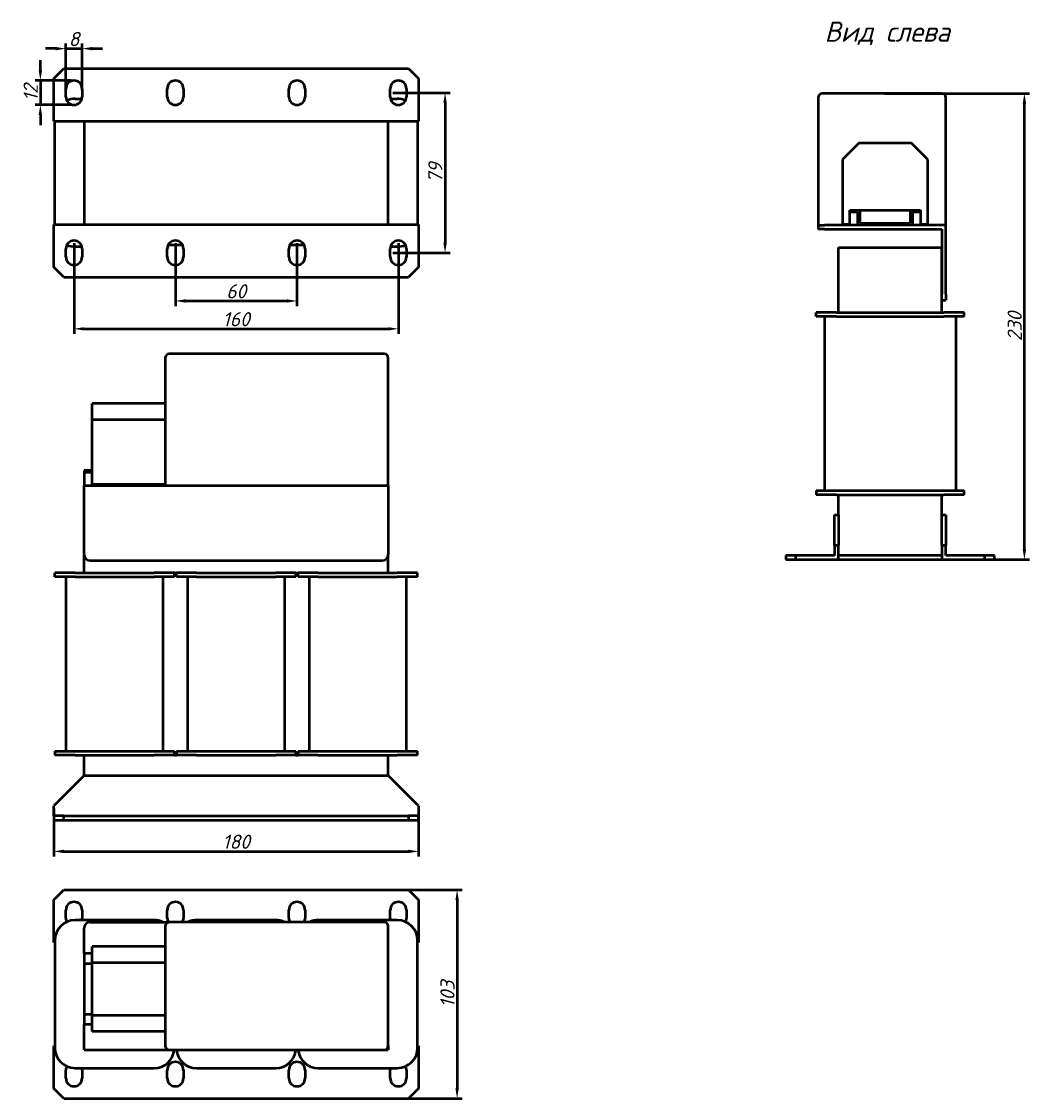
# Model space of a CAD drawing. Header units: millimetres. Extents: x 884 to 1381, y -267 to 264.
import ezdxf

# ---------------------------------------------------------------- set-up
doc = ezdxf.new("R2010")
doc.units = ezdxf.units.MM
doc.layers.get('Defpoints').update_dxf_attribs({"lineweight": 25})
doc.layers.add('Осн_СБ', color=7, linetype='Continuous', lineweight=50)
doc.styles.add('GOST-2.304_Type-B_italic', font='GOST Common Italic.ttf', dxfattribs={"height": 2.5})
doc.styles.add('ГОСТ', font='isocpeui.ttf')
doc.dimstyles.new('ISO-25', dxfattribs={"dimtxt": 3.5, "dimasz": 2.5, "dimexe": 1.25, "dimexo": 0.625, "dimtad": 1, "dimdec": 0, "dimtxsty": 'ГОСТ', "dimcen": 2.5, "dimclrd": 256, "dimclre": 256, "dimclrt": 256, "dimadec": 0, "dimazin": 0, "dimtfac": 1, "dimtdec": 0, "dimtmove": 0, "dimatfit": 3, "dimfxl": 1, "dimlwd": -1, "dimlwe": -1, "dimarcsym": 0})

# ---------------------------------------------------------------- blocks, each defined once
blk = doc.blocks.new('*D221')
at = {"layer": 'Defpoints', "color": 0, "transparency": 16777216}
for p in [(1308.59, 228.81), (1378.77, 228.81), (1276.59, -1.19)]:
    blk.add_point(p, dxfattribs=at)
at = {"layer": 'Осн_СБ', "transparency": 16777216}
for p, q in [((1309.84, 228.81), (1381.27, 228.81)), ((1378.77, 3.81), (1378.77, 223.81)), ((1277.84, -1.19), (1381.27, -1.19))]:
    blk.add_line(p, q, dxfattribs=at)
for points in [[(1377.94, 223.81), (1379.61, 223.81), (1378.77, 228.81)], [(1377.94, 3.81), (1379.61, 3.81), (1378.77, -1.19)]]:
    blk.add_solid(points, dxfattribs=at)
at = {"layer": 'Осн_СБ', "transparency": 16777216, "insert": (1374.02, 113.81), "char_height": 7, "attachment_point": 5, "rotation": 90, "style": 'ГОСТ'}
blk.add_mtext('230', dxfattribs=at)
blk = doc.blocks.new('*D222')
at = {"layer": 'Defpoints', "color": 0, "transparency": 16777216}
for p in [(989.92, -164.14), (989.92, -267.14), (1098.9, -267.14)]:
    blk.add_point(p, dxfattribs=at)
at = {"layer": 'Осн_СБ', "transparency": 16777216}
for p, q in [((991.17, -164.14), (1101.4, -164.14)), ((1098.9, -169.14), (1098.9, -262.14)), ((991.17, -267.14), (1101.4, -267.14))]:
    blk.add_line(p, q, dxfattribs=at)
for points in [[(1098.07, -169.14), (1099.73, -169.14), (1098.9, -164.14)], [(1098.07, -262.14), (1099.73, -262.14), (1098.9, -267.14)]]:
    blk.add_solid(points, dxfattribs=at)
at = {"layer": 'Осн_СБ', "transparency": 16777216, "insert": (1094.15, -215.64), "char_height": 7, "attachment_point": 5, "rotation": 90, "style": 'ГОСТ'}
blk.add_mtext('103', dxfattribs=at)
blk = doc.blocks.new('*D223')
at = {"layer": 'Defpoints', "color": 0, "transparency": 16777216}
for p in [(899.92, -122.72), (1079.92, -122.72), (1079.92, -145.21)]:
    blk.add_point(p, dxfattribs=at)
at = {"layer": 'Осн_СБ', "transparency": 16777216}
for p, q in [((899.92, -123.97), (899.92, -147.71)), ((1079.92, -123.97), (1079.92, -147.71)), ((904.92, -145.21), (1074.92, -145.21))]:
    blk.add_line(p, q, dxfattribs=at)
for points in [[(904.92, -144.37), (904.92, -146.04), (899.92, -145.21)], [(1074.92, -144.37), (1074.92, -146.04), (1079.92, -145.21)]]:
    blk.add_solid(points, dxfattribs=at)
at = {"layer": 'Осн_СБ', "transparency": 16777216, "insert": (989.92, -140.46), "char_height": 7, "attachment_point": 5, "style": 'ГОСТ'}
blk.add_mtext('180', dxfattribs=at)
blk = doc.blocks.new('*D224')
at = {"layer": 'Defpoints', "color": 0, "transparency": 16777216}
for p in [(959.92, 156.18), (1019.92, 156.18), (1019.92, 126.43)]:
    blk.add_point(p, dxfattribs=at)
at = {"layer": 'Осн_СБ', "transparency": 16777216}
for p, q in [((959.92, 154.93), (959.92, 123.93)), ((1019.92, 154.93), (1019.92, 123.93)), ((964.92, 126.43), (1014.92, 126.43))]:
    blk.add_line(p, q, dxfattribs=at)
for points in [[(964.92, 127.27), (964.92, 125.6), (959.92, 126.43)], [(1014.92, 127.27), (1014.92, 125.6), (1019.92, 126.43)]]:
    blk.add_solid(points, dxfattribs=at)
at = {"layer": 'Осн_СБ', "transparency": 16777216, "insert": (989.92, 131.18), "char_height": 7, "attachment_point": 5, "style": 'ГОСТ'}
blk.add_mtext('60', dxfattribs=at)
blk = doc.blocks.new('*D225')
at = {"layer": 'Defpoints', "color": 0, "transparency": 16777216}
for p in [(909.92, 156.18), (1069.92, 156.18), (1069.92, 112.66)]:
    blk.add_point(p, dxfattribs=at)
at = {"layer": 'Осн_СБ', "transparency": 16777216}
for p, q in [((909.92, 154.93), (909.92, 110.16)), ((1069.92, 154.93), (1069.92, 110.16)), ((914.92, 112.66), (1064.92, 112.66))]:
    blk.add_line(p, q, dxfattribs=at)
for points in [[(914.92, 113.49), (914.92, 111.83), (909.92, 112.66)], [(1064.92, 113.49), (1064.92, 111.83), (1069.92, 112.66)]]:
    blk.add_solid(points, dxfattribs=at)
at = {"layer": 'Осн_СБ', "transparency": 16777216, "insert": (989.92, 117.41), "char_height": 7, "attachment_point": 5, "style": 'ГОСТ'}
blk.add_mtext('160', dxfattribs=at)
blk = doc.blocks.new('*D226')
at = {"layer": 'Defpoints', "color": 0, "transparency": 16777216}
for p in [(1065.92, 229.18), (1065.92, 150.18), (1092.98, 150.18)]:
    blk.add_point(p, dxfattribs=at)
at = {"layer": 'Осн_СБ', "transparency": 16777216}
for p, q in [((1067.17, 229.18), (1095.48, 229.18)), ((1092.98, 224.18), (1092.98, 155.18)), ((1067.17, 150.18), (1095.48, 150.18))]:
    blk.add_line(p, q, dxfattribs=at)
for points in [[(1092.15, 224.18), (1093.81, 224.18), (1092.98, 229.18)], [(1092.15, 155.18), (1093.81, 155.18), (1092.98, 150.18)]]:
    blk.add_solid(points, dxfattribs=at)
at = {"layer": 'Осн_СБ', "transparency": 16777216, "insert": (1088.19, 189.68), "char_height": 7, "attachment_point": 5, "rotation": 90, "style": 'ГОСТ'}
blk.add_mtext('79', dxfattribs=at)
blk = doc.blocks.new('*D227')
at = {"layer": 'Defpoints', "color": 0, "transparency": 16777216}
for p in [(909.92, 235.18), (893.31, 223.18), (909.92, 223.18)]:
    blk.add_point(p, dxfattribs=at)
at = {"layer": 'Осн_СБ', "transparency": 16777216}
for p, q in [((893.31, 240.18), (893.31, 245.18)), ((908.67, 235.18), (890.81, 235.18)), ((893.31, 235.18), (893.31, 223.18)), ((908.67, 223.18), (890.81, 223.18)), ((893.31, 218.18), (893.31, 213.18))]:
    blk.add_line(p, q, dxfattribs=at)
for points in [[(892.48, 240.18), (894.14, 240.18), (893.31, 235.18)], [(892.48, 218.18), (894.14, 218.18), (893.31, 223.18)]]:
    blk.add_solid(points, dxfattribs=at)
at = {"layer": 'Осн_СБ', "transparency": 16777216, "insert": (888.56, 229.18), "char_height": 7, "attachment_point": 5, "rotation": 90, "style": 'ГОСТ'}
blk.add_mtext('12', dxfattribs=at)
blk = doc.blocks.new('*D228')
at = {"layer": 'Defpoints', "color": 0, "transparency": 16777216}
for p in [(913.92, 250.94), (905.92, 229.18), (913.92, 229.18)]:
    blk.add_point(p, dxfattribs=at)
at = {"layer": 'Осн_СБ', "transparency": 16777216}
for p, q in [((900.92, 250.94), (895.92, 250.94)), ((905.92, 230.43), (905.92, 253.44)), ((905.92, 250.94), (913.92, 250.94)), ((913.92, 230.43), (913.92, 253.44)), ((918.92, 250.94), (923.92, 250.94))]:
    blk.add_line(p, q, dxfattribs=at)
for points in [[(900.92, 251.77), (900.92, 250.11), (905.92, 250.94)], [(918.92, 251.77), (918.92, 250.11), (913.92, 250.94)]]:
    blk.add_solid(points, dxfattribs=at)
at = {"layer": 'Осн_СБ', "transparency": 16777216, "insert": (909.92, 255.69), "char_height": 7, "attachment_point": 5, "style": 'ГОСТ'}
blk.add_mtext('8', dxfattribs=at)

msp = doc.modelspace()

# ---------------------------------------------------------------- linework, layer by layer
at = {"layer": 'Осн_СБ'}
for p, q in [((899.92, 236.18), (904.92, 241.18)), ((904.92, 241.18), (1074.92, 241.18)), ((1074.92, 241.18), (1079.92, 236.18)), ((899.92, 215.18), (899.92, 236.18)), ((1079.92, 236.18), (1079.92, 215.18)), ((905.92, 227.18), (905.92, 231.18)), ((913.92, 231.18), (913.92, 227.18)), ((955.92, 227.18), (955.92, 231.18)), ((963.92, 231.18), (963.92, 227.18)), ((1015.92, 227.18), (1015.92, 231.18)), ((1023.92, 231.18), (1023.92, 227.18)), ((1065.92, 227.18), (1065.92, 231.18)), ((1073.92, 231.18), (1073.92, 227.18)), ((1338.09, 228.81), (1279.09, 228.81)), ((910.42, 226.18), (913.79, 226.18)), ((1066.05, 226.18), (1069.42, 226.18)), ((1277.09, 226.81), (1277.09, 163.81)), ((1340.09, 163.81), (1340.09, 226.81)), ((899.92, 215.18), (1079.92, 215.18)), ((900.42, 164.18), (900.42, 215.18)), ((914.92, 215.18), (914.92, 164.18)), ((1064.92, 164.18), (1064.92, 215.18)), ((1079.42, 215.18), (1079.42, 164.18)), ((1297.09, 204.31), (1289.09, 196.31)), ((1323.09, 204.31), (1297.09, 204.31)), ((1331.09, 196.31), (1323.09, 204.31)), ((1289.09, 196.31), (1289.09, 164.31)), ((1331.09, 164.31), (1331.09, 196.31)), ((1292.59, 171.31), (1297.59, 171.31)), ((1292.59, 170.31), (1292.59, 171.31)), ((1296.59, 170.31), (1292.59, 170.31)), ((1292.59, 164.31), (1292.59, 170.31)), ((1296.59, 163.81), (1296.59, 170.31)), ((1297.59, 171.31), (1297.59, 164.81)), ((1297.59, 171.31), (1322.59, 171.31)), ((1322.59, 164.81), (1322.59, 171.31)), ((1322.59, 171.31), (1327.59, 171.31)), ((1327.59, 170.31), (1323.59, 170.31)), ((1323.59, 170.31), (1323.59, 163.81)), ((1327.59, 171.31), (1327.59, 170.31)), ((1327.59, 170.31), (1327.59, 164.31)), ((1297.59, 164.81), (1322.59, 164.81)), ((899.92, 164.18), (1079.92, 164.18)), ((899.92, 143.18), (899.92, 164.18)), ((1079.92, 164.18), (1079.92, 143.18)), ((1277.09, 163.81), (1280.09, 163.81)), ((1277.09, 163.81), (1277.09, 161.81)), ((1280.09, 161.81), (1277.09, 161.81)), ((1340.09, 163.81), (1280.09, 163.81)), ((1280.09, 161.81), (1338.09, 161.81)), ((1289.09, 164.31), (1292.59, 164.31)), ((1323.59, 163.81), (1296.59, 163.81)), ((1327.59, 164.31), (1331.09, 164.31)), ((1338.09, 161.81), (1338.09, 129.81)), ((1340.09, 129.81), (1340.09, 163.81)), ((956.46, 154.18), (963.38, 154.18)), ((1016.46, 154.18), (1023.38, 154.18)), ((905.92, 148.18), (905.92, 152.18)), ((913.79, 153.18), (910.42, 153.18)), ((913.92, 152.18), (913.92, 148.18)), ((955.92, 148.18), (955.92, 152.18)), ((963.92, 152.18), (963.92, 148.18)), ((1015.92, 148.18), (1015.92, 152.18)), ((1023.92, 152.18), (1023.92, 148.18)), ((1065.92, 148.18), (1065.92, 152.18)), ((1069.42, 153.18), (1066.05, 153.18)), ((1073.92, 152.18), (1073.92, 148.18)), ((1287.09, 152.81), (1338.09, 152.81)), ((1287.09, 120.81), (1287.09, 152.81)), ((1338.09, 120.81), (1338.09, 152.81)), ((904.92, 138.18), (899.92, 143.18)), ((1079.92, 143.18), (1074.92, 138.18)), ((904.92, 138.18), (1074.92, 138.18)), ((1340.09, 129.81), (1340.09, 126.81)), ((1338.09, 126.81), (1340.09, 126.81)), ((1286.09, 120.81), (1276.09, 120.81)), ((1276.09, 118.81), (1276.09, 120.81)), ((1286.09, 118.81), (1276.09, 118.81)), ((1280.09, 118.81), (1280.09, 32.81)), ((1286.09, 120.81), (1339.09, 120.81)), ((1286.09, 118.81), (1339.09, 118.81)), ((1349.09, 120.81), (1339.09, 120.81)), ((1349.09, 118.81), (1339.09, 118.81)), ((1345.09, 32.81), (1345.09, 118.81)), ((1349.09, 118.81), (1349.09, 120.81)), ((954.92, 98.28), (954.92, 35.28)), ((1062.92, 100.28), (956.92, 100.28)), ((1064.92, 35.28), (1064.92, 98.28)), ((954.92, 75.78), (918.92, 75.78)), ((918.92, 67.78), (918.92, 75.78)), ((954.92, 67.78), (918.92, 67.78)), ((918.92, 35.78), (918.92, 67.78)), ((918.92, 42.78), (914.92, 42.78)), ((914.92, 42.78), (914.92, 41.78)), ((918.92, 41.78), (914.92, 41.78)), ((914.92, 41.78), (914.92, 35.28)), ((914.92, 35.28), (1064.92, 35.28)), ((914.92, 1.28), (914.92, 35.28)), ((954.92, 35.78), (918.92, 35.78)), ((956.92, 35.28), (1062.92, 35.28)), ((1064.92, 35.28), (1064.92, 1.28)), ((1276.09, 32.81), (1286.09, 32.81)), ((1276.09, 32.81), (1276.09, 30.81)), ((1286.09, 32.81), (1339.09, 32.81)), ((1339.09, 32.81), (1349.09, 32.81)), ((1349.09, 30.81), (1349.09, 32.81)), ((1286.09, 30.81), (1276.09, 30.81)), ((1286.09, 30.81), (1339.09, 30.81)), ((1287.09, 20.81), (1287.09, 30.81)), ((1338.09, 20.81), (1338.09, 30.81)), ((1349.09, 30.81), (1339.09, 30.81)), ((1285.09, 5.81), (1285.09, 20.81)), ((1285.09, 20.81), (1287.09, 20.81)), ((1287.09, 20.81), (1287.09, 5.81)), ((1338.09, 5.81), (1338.09, 20.81)), ((1338.09, 20.81), (1340.09, 20.81)), ((1340.09, 20.81), (1340.09, 5.81)), ((1285.09, 5.81), (1285.09, 0.81)), ((1287.09, 5.81), (1285.09, 5.81)), ((1287.09, -1.19), (1287.09, 5.81)), ((1338.09, 5.81), (1338.09, -1.19)), ((1340.09, 5.81), (1338.09, 5.81)), ((1340.09, 0.81), (1340.09, 5.81)), ((914.92, -7.72), (914.92, 1.28)), ((1064.92, -7.72), (1064.92, 1.28)), ((1261.09, 0.81), (1261.09, -1.19)), ((1266.09, 0.81), (1261.09, 0.81)), ((1266.09, -1.19), (1266.09, 0.81)), ((1285.09, 0.81), (1266.09, 0.81)), ((1338.09, 0.81), (1287.09, 0.81)), ((1359.09, 0.81), (1340.09, 0.81)), ((1364.09, 0.81), (1359.09, 0.81)), ((1359.09, 0.81), (1359.09, -1.19)), ((1364.09, -1.19), (1364.09, 0.81)), ((917.92, -1.72), (1061.92, -1.72)), ((1261.09, -1.19), (1266.09, -1.19)), ((1266.09, -1.19), (1287.09, -1.19)), ((1338.09, -1.19), (1359.09, -1.19)), ((1359.09, -1.19), (1364.09, -1.19)), ((910.42, -7.72), (900.42, -7.72)), ((900.42, -9.72), (900.42, -7.72)), ((910.42, -9.72), (900.42, -9.72)), ((905.92, -9.72), (905.92, -95.72)), ((910.42, -7.72), (949.42, -7.72)), ((910.42, -9.72), (949.42, -9.72)), ((959.42, -7.72), (949.42, -7.72)), ((959.42, -9.72), (949.42, -9.72)), ((953.92, -95.72), (953.92, -9.72)), ((959.42, -9.72), (959.42, -7.72)), ((959.42, -7.72), (960.42, -7.72)), ((970.42, -7.72), (960.42, -7.72)), ((960.42, -9.72), (960.42, -7.72)), ((970.42, -9.72), (960.42, -9.72)), ((965.92, -9.72), (965.92, -95.72)), ((970.42, -7.72), (1009.42, -7.72)), ((970.42, -9.72), (1009.42, -9.72)), ((1019.42, -7.72), (1009.42, -7.72)), ((1019.42, -9.72), (1009.42, -9.72)), ((1013.92, -95.72), (1013.92, -9.72)), ((1019.42, -9.72), (1019.42, -7.72)), ((1019.42, -7.72), (1020.42, -7.72)), ((1030.42, -7.72), (1020.42, -7.72)), ((1020.42, -9.72), (1020.42, -7.72)), ((1030.42, -9.72), (1020.42, -9.72)), ((1025.92, -9.72), (1025.92, -95.72)), ((1030.42, -7.72), (1069.42, -7.72)), ((1030.42, -9.72), (1069.42, -9.72)), ((1079.42, -7.72), (1069.42, -7.72)), ((1079.42, -9.72), (1069.42, -9.72)), ((1073.92, -95.72), (1073.92, -9.72)), ((1079.42, -9.72), (1079.42, -7.72)), ((900.42, -95.72), (910.42, -95.72)), ((900.42, -95.72), (900.42, -97.72)), ((910.42, -97.72), (900.42, -97.72)), ((910.42, -95.72), (949.42, -95.72)), ((910.42, -97.72), (949.42, -97.72)), ((914.92, -107.72), (914.92, -97.72)), ((949.42, -95.72), (959.42, -95.72)), ((959.42, -97.72), (949.42, -97.72)), ((959.42, -97.72), (959.42, -95.72)), ((959.42, -97.72), (960.42, -97.72)), ((960.42, -95.72), (970.42, -95.72)), ((960.42, -95.72), (960.42, -97.72)), ((970.42, -97.72), (960.42, -97.72)), ((970.42, -95.72), (1009.42, -95.72)), ((970.42, -97.72), (1009.42, -97.72)), ((1009.42, -95.72), (1019.42, -95.72)), ((1019.42, -97.72), (1009.42, -97.72)), ((1019.42, -97.72), (1019.42, -95.72)), ((1019.42, -97.72), (1020.42, -97.72)), ((1020.42, -95.72), (1030.42, -95.72)), ((1020.42, -95.72), (1020.42, -97.72)), ((1030.42, -97.72), (1020.42, -97.72)), ((1030.42, -95.72), (1069.42, -95.72)), ((1030.42, -97.72), (1069.42, -97.72)), ((1064.92, -107.72), (1064.92, -97.72)), ((1069.42, -95.72), (1079.42, -95.72)), ((1079.42, -97.72), (1069.42, -97.72)), ((1079.42, -97.72), (1079.42, -95.72)), ((914.92, -107.72), (899.92, -122.72)), ((914.92, -107.72), (1064.92, -107.72)), ((1079.92, -122.72), (1064.92, -107.72)), ((899.92, -127.72), (899.92, -122.72)), ((1079.92, -122.72), (1079.92, -127.72)), ((904.92, -127.72), (899.92, -127.72)), ((899.92, -127.72), (899.92, -129.72)), ((899.92, -129.72), (904.92, -129.72)), ((904.92, -129.72), (904.92, -127.72)), ((904.92, -127.72), (1074.92, -127.72)), ((904.92, -129.72), (1074.92, -129.72)), ((1079.92, -127.72), (1074.92, -127.72)), ((1074.92, -127.72), (1074.92, -129.72)), ((1074.92, -129.72), (1079.92, -129.72)), ((1079.92, -129.72), (1079.92, -127.72)), ((899.92, -169.14), (904.92, -164.14)), ((904.92, -164.14), (1074.92, -164.14)), ((1074.92, -164.14), (1079.92, -169.14)), ((899.92, -188.14), (899.92, -169.14)), ((1079.92, -169.14), (1079.92, -188.14)), ((905.92, -178.14), (905.92, -174.14)), ((913.92, -174.14), (913.92, -178.14)), ((955.92, -178.14), (955.92, -174.14)), ((963.92, -174.14), (963.92, -178.14)), ((1015.92, -178.14), (1015.92, -174.14)), ((1023.92, -174.14), (1023.92, -178.14)), ((1065.92, -178.14), (1065.92, -174.14)), ((1073.92, -174.14), (1073.92, -178.14)), ((949.42, -179.14), (910.42, -179.14)), ((917.92, -180.14), (956.92, -180.14)), ((1062.92, -180.14), (956.92, -180.14)), ((1009.42, -179.14), (970.42, -179.14)), ((1069.42, -179.14), (1030.42, -179.14)), ((914.92, -195.64), (914.92, -183.14)), ((954.92, -182.14), (954.92, -241.14)), ((1064.92, -241.14), (1064.92, -182.14)), ((899.92, -190.14), (899.92, -188.14)), ((899.92, -188.14), (900.47, -188.14)), ((900.42, -190.14), (899.92, -190.14)), ((900.42, -189.14), (900.42, -242.14)), ((1079.37, -188.14), (1079.92, -188.14)), ((1079.42, -242.14), (1079.42, -189.14)), ((1079.92, -190.14), (1079.42, -190.14)), ((1079.92, -188.14), (1079.92, -190.14)), ((918.92, -195.64), (914.92, -195.64)), ((914.92, -195.64), (914.92, -200.64)), ((954.92, -192.14), (918.92, -192.14)), ((918.92, -200.14), (918.92, -192.14)), ((918.92, -200.64), (914.92, -200.64)), ((914.92, -200.64), (914.92, -225.64)), ((954.92, -200.14), (918.92, -200.14)), ((918.92, -226.14), (918.92, -200.14)), ((918.92, -225.64), (914.92, -225.64)), ((914.92, -225.64), (914.92, -230.64)), ((954.92, -226.14), (918.92, -226.14)), ((918.92, -234.14), (918.92, -226.14)), ((918.92, -230.64), (914.92, -230.64)), ((914.92, -243.14), (914.92, -230.64)), ((954.92, -234.14), (918.92, -234.14)), ((899.92, -243.14), (899.92, -241.14)), ((899.92, -241.14), (900.42, -241.14)), ((899.92, -262.14), (899.92, -243.14)), ((900.47, -243.14), (899.92, -243.14)), ((914.92, -243.14), (956.92, -243.14)), ((956.92, -243.14), (1062.92, -243.14)), ((1062.92, -243.14), (1064.92, -243.14)), ((1064.92, -241.14), (1064.92, -243.14)), ((1079.92, -243.14), (1079.37, -243.14)), ((1079.42, -241.14), (1079.92, -241.14)), ((1079.92, -241.14), (1079.92, -243.14)), ((1079.92, -243.14), (1079.92, -262.14)), ((905.92, -257.14), (905.92, -253.14)), ((910.42, -252.14), (949.42, -252.14)), ((913.92, -253.14), (913.92, -257.14)), ((955.92, -257.14), (955.92, -253.14)), ((963.92, -253.14), (963.92, -257.14)), ((970.42, -252.14), (1009.42, -252.14)), ((1015.92, -257.14), (1015.92, -253.14)), ((1023.92, -253.14), (1023.92, -257.14)), ((1030.42, -252.14), (1069.42, -252.14)), ((1065.92, -257.14), (1065.92, -253.14)), ((1073.92, -253.14), (1073.92, -257.14)), ((904.92, -267.14), (899.92, -262.14)), ((1079.92, -262.14), (1074.92, -267.14)), ((904.92, -267.14), (1074.92, -267.14))]:
    msp.add_line(p, q, dxfattribs=at)
for centre, radius, start, end in [((909.92, 231.18), 4, 0, 180), ((959.92, 231.18), 4, 0, 180), ((1019.92, 231.18), 4, 0, 180), ((1069.92, 231.18), 4, 0, 180), ((1279.09, 226.81), 2, 90, 180), ((1338.09, 226.81), 2, 0, 90), ((909.92, 227.18), 4, 180, 0), ((910.42, 216.18), 10, 90, 113.855), ((959.92, 227.18), 4, 180, 0), ((1019.92, 227.18), 4, 180, 0), ((1069.92, 227.18), 4, 180, 0), ((1069.42, 216.18), 10, 66.145, 90), ((909.92, 152.18), 4, 0, 180), ((959.92, 152.18), 4, 0, 180), ((1019.92, 152.18), 4, 0, 180), ((1069.92, 152.18), 4, 0, 180), ((910.42, 163.18), 10, 246.145, 270), ((1069.42, 163.18), 10, 270, 293.855), ((909.92, 148.18), 4, 180, 0), ((959.92, 148.18), 4, 180, 0), ((1019.92, 148.18), 4, 180, 0), ((1069.92, 148.18), 4, 180, 0), ((956.92, 98.28), 2, 90, 180), ((1062.92, 98.28), 2, 0, 90), ((917.92, 1.28), 3, 180, 270), ((1061.92, 1.28), 3, 270, 0), ((909.92, -174.14), 4, 0, 180), ((959.92, -174.14), 4, 0, 180), ((1019.92, -174.14), 4, 0, 180), ((1069.92, -174.14), 4, 0, 180), ((910.42, -189.14), 10, 90, 180), ((909.92, -178.14), 4, 180, 207.6178), ((909.92, -178.14), 4, 345.5225, 0), ((917.92, -183.14), 3, 90, 180), ((949.42, -189.14), 10, 64.1581, 90), ((956.92, -182.14), 2, 90, 180), ((959.92, -178.14), 4, 180, 210), ((959.92, -178.14), 4, 330, 0), ((970.42, -189.14), 10, 90, 115.8419), ((1009.42, -189.14), 10, 64.1581, 90), ((1019.92, -178.14), 4, 180, 210), ((1019.92, -178.14), 4, 330, 0), ((1030.42, -189.14), 10, 90, 115.8419), ((1062.92, -182.14), 2, 0, 90), ((1069.92, -178.14), 4, 180, 194.4775), ((1069.42, -189.14), 10, 0, 90), ((1069.92, -178.14), 4, 332.3822, 0), ((910.42, -242.14), 10, 180, 270), ((949.42, -242.14), 10, 270, 354.2608), ((956.92, -241.14), 2, 180, 270), ((970.42, -242.14), 10, 185.7392, 270), ((1009.42, -242.14), 10, 270, 354.2608), ((1030.42, -242.14), 10, 185.7392, 270), ((1062.92, -241.14), 2, 270, 0), ((1069.42, -242.14), 10, 270, 0), ((959.92, -253.14), 4, 0, 180), ((1019.92, -253.14), 4, 0, 180), ((909.92, -253.14), 4, 152.3822, 180), ((909.92, -253.14), 4, 0, 14.4775), ((1069.92, -253.14), 4, 165.5225, 180), ((1069.92, -253.14), 4, 0, 27.6178), ((909.92, -257.14), 4, 180, 0), ((959.92, -257.14), 4, 180, 0), ((1019.92, -257.14), 4, 180, 0), ((1069.92, -257.14), 4, 180, 0)]:
    msp.add_arc(centre, radius, start, end, dxfattribs=at)

# ---------------------------------------------------------------- texts
at = {"layer": 'Осн_СБ', "insert": (1280.19, 264.32), "char_height": 10, "width": 336.0264, "attachment_point": 1, "style": 'GOST-2.304_Type-B_italic'}
msp.add_mtext('Вид слева', dxfattribs=at)

# ---------------------------------------------------------------- dimensions: what is measured, and where the dimension line sits
at = {"layer": 'Осн_СБ'}
for base, p1, p2, picture, middle in [((913.92, 250.94), (905.92, 229.18), (913.92, 229.18), '*D228', (909.92, 255.69)), ((1069.92, 112.66), (909.92, 156.18), (1069.92, 156.18), '*D225', (989.92, 117.41)), ((1019.92, 126.43), (959.92, 156.18), (1019.92, 156.18), '*D224', (989.92, 131.18)), ((1079.92, -145.21), (899.92, -122.72), (1079.92, -122.72), '*D223', (989.92, -140.46))]:
    dim = msp.add_linear_dim(base=base, p1=p1, p2=p2, dimstyle='ISO-25', dxfattribs=at)
    dim.commit()
    dim.dimension.update_dxf_attribs({"geometry": picture, "text_midpoint": middle})
for base, p1, p2, picture, middle in [((893.31, 223.18), (909.92, 235.18), (909.92, 223.18), '*D227', (888.56, 229.18)), ((1092.98, 150.18), (1065.92, 229.18), (1065.92, 150.18), '*D226', (1088.19, 189.68)), ((1378.77, 228.81), (1276.59, -1.19), (1308.59, 228.81), '*D221', (1374.02, 113.81)), ((1098.9, -267.14), (989.92, -164.14), (989.92, -267.14), '*D222', (1094.15, -215.64))]:
    dim = msp.add_linear_dim(base=base, p1=p1, p2=p2, angle=90, dimstyle='ISO-25', dxfattribs=at)
    dim.commit()
    dim.dimension.update_dxf_attribs({"geometry": picture, "text_midpoint": middle})

doc.saveas('drawing.dxf')
